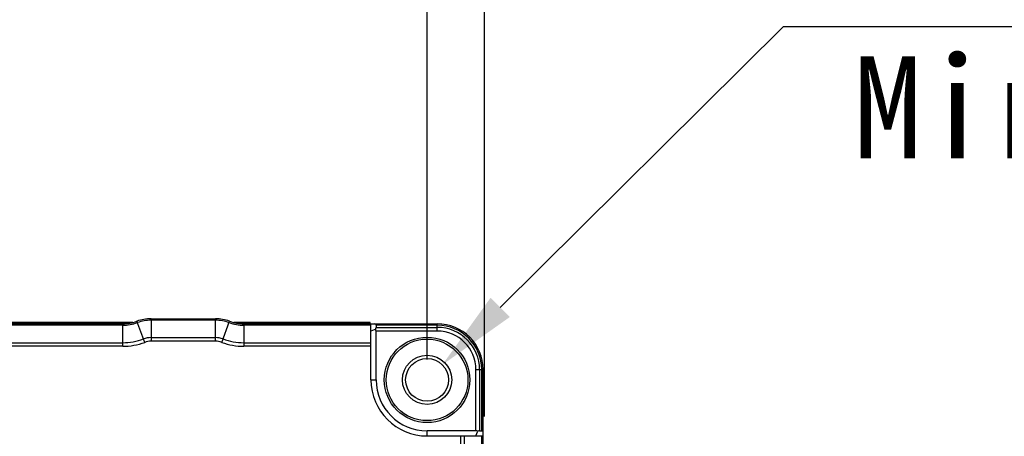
# Model space of a CAD drawing. Header units: millimetres. Extents: x -115 to 41, y 56 to 191.
# Tile 8 of 11: x -23 to 1, y 132 to 142. Entities that reach past the tile are written whole.
import ezdxf

# ---------------------------------------------------------------- set-up
doc = ezdxf.new("R2010")
doc.units = ezdxf.units.MM
doc.header["$LTSCALE"] = 46.255
doc.header["$PDMODE"] = 3
doc.header["$PDSIZE"] = 8
doc.layers.get('0').update_dxf_attribs({"linetype": 'CONTINUOUS'})
doc.layers.get('Defpoints').update_dxf_attribs({"linetype": 'CONTINUOUS'})
doc.layers.add('00_COMPONENTS', color=7, linetype='CONTINUOUS')
doc.layers.add('51__DRAFT_DIMS', color=7, linetype='CONTINUOUS')
doc.styles.get("Standard").update_dxf_attribs({"font": '兰亭黑 GBK.TTF', "height": 2.5})
doc.dimstyles.new('DIMSTYLE_1', dxfattribs={"dimtxt": 3, "dimasz": 2, "dimexe": 2.5, "dimexo": 0.5, "dimgap": 0.75, "dimtad": 1, "dimlfac": 4, "dimdsep": 46, "dimtxsty": 'STANDARD', "dimblk": '_FILLED', "dimblk1": '_FILLED', "dimblk2": '_FILLED', "dimcen": 0.09, "dimclrd": 8, "dimclre": 8, "dimclrt": 256, "dimazin": 2, "dimtp": 0.3, "dimtm": 0.3, "dimtfac": 1, "dimtofl": 0, "dimtmove": 0, "dimatfit": 3, "dimldrblk": '_FILLED', "dimfxl": 1, "dimtolj": 1, "dimarcsym": 0})

# ---------------------------------------------------------------- blocks, each defined once
blk = doc.blocks.new('_FILLED')
at = {"color": 0, "linetype": 'ByBlock'}
blk.add_solid([(0, 0), (-1, 0.167), (-1, -0.167)], dxfattribs=at)
blk = doc.blocks.new('*D11')
at = {"layer": '51__DRAFT_DIMS', "color": 8, "lineweight": -2}
for p, q in [((-47.407, 127.771), (-47.407, 150.911)), ((-11.252, 132.4), (-11.252, 150.911)), ((-45.407, 148.411), (-13.252, 148.411))]:
    blk.add_line(p, q, dxfattribs=at)
at = {"layer": 'Defpoints', "color": 0}
for p in [(-11.252, 148.411), (-11.252, 131.9), (-47.407, 127.271)]:
    blk.add_point(p, dxfattribs=at)
at = {"layer": '51__DRAFT_DIMS', "color": 8, "linetype": 'ByBlock', "lineweight": -2, "xscale": 2, "yscale": 2, "zscale": 2, "rotation": 180}
blk.add_blockref('_FILLED', (-47.407, 148.411), dxfattribs=at)
at = {"layer": '51__DRAFT_DIMS', "color": 8, "linetype": 'ByBlock', "lineweight": -2, "xscale": 2, "yscale": 2, "zscale": 2}
blk.add_blockref('_FILLED', (-11.252, 148.411), dxfattribs=at)
at = {"layer": '51__DRAFT_DIMS', "insert": (-29.311, 152.494), "char_height": 2.5, "attachment_point": 2, "line_spacing_factor": 0.9}
blk.add_mtext('\\A1;144.62', dxfattribs=at)
blk = doc.blocks.new('*D17')
at = {"layer": '51__DRAFT_DIMS', "color": 8, "lineweight": -2}
for p, q in [((-45.907, 133.795), (-45.907, 145.931)), ((-12.657, 133.795), (-12.657, 145.931)), ((-43.907, 143.431), (-14.657, 143.431))]:
    blk.add_line(p, q, dxfattribs=at)
at = {"layer": 'Defpoints', "color": 0}
for p in [(-12.657, 143.431), (-45.907, 133.295), (-12.657, 133.295)]:
    blk.add_point(p, dxfattribs=at)
at = {"layer": '51__DRAFT_DIMS', "color": 8, "linetype": 'ByBlock', "lineweight": -2, "xscale": 2, "yscale": 2, "zscale": 2, "rotation": 180}
blk.add_blockref('_FILLED', (-45.907, 143.431), dxfattribs=at)
at = {"layer": '51__DRAFT_DIMS', "color": 8, "linetype": 'ByBlock', "lineweight": -2, "xscale": 2, "yscale": 2, "zscale": 2}
blk.add_blockref('_FILLED', (-12.657, 143.431), dxfattribs=at)
at = {"layer": '51__DRAFT_DIMS', "insert": (-29.262, 147.514), "char_height": 2.5, "attachment_point": 2, "line_spacing_factor": 0.9}
blk.add_mtext('\\A1;133', dxfattribs=at)
blk = doc.blocks.new('*D20')
at = {"layer": '51__DRAFT_DIMS', "color": 8, "lineweight": -2}
for p, q in [((-11.282, 131.42), (-11.282, 125.839)), ((0.593, 125.101), (0.593, 130.839)), ((-9.282, 128.339), (-1.407, 128.339)), ((0.593, 128.339), (14.069, 128.339))]:
    blk.add_line(p, q, dxfattribs=at)
at = {"layer": 'Defpoints', "color": 0}
for p in [(-11.282, 131.92), (0.593, 128.339), (0.593, 124.601)]:
    blk.add_point(p, dxfattribs=at)
at = {"layer": '51__DRAFT_DIMS', "color": 8, "linetype": 'ByBlock', "lineweight": -2, "xscale": 2, "yscale": 2, "zscale": 2, "rotation": 180}
blk.add_blockref('_FILLED', (-11.282, 128.339), dxfattribs=at)
at = {"layer": '51__DRAFT_DIMS', "color": 8, "linetype": 'ByBlock', "lineweight": -2, "xscale": 2, "yscale": 2, "zscale": 2}
blk.add_blockref('_FILLED', (0.593, 128.339), dxfattribs=at)
at = {"layer": '51__DRAFT_DIMS', "insert": (9.85, 132.422), "char_height": 2.5, "attachment_point": 2, "line_spacing_factor": 0.9}
blk.add_mtext('\\A1;47.5', dxfattribs=at)

msp = doc.modelspace()

# ---------------------------------------------------------------- linework, layer by layer
at = {"color": 8}
msp.add_line((-10.8652, 135.0738), (-3.935, 141.951), dxfattribs=at)
at = {"layer": '00_COMPONENTS'}
for p, q in [((-19.8717, 134.7007), (-43.3933, 134.7007)), ((-19.9555, 134.6833), (-43.3094, 134.6833)), ((-43.1484, 134.6702), (-20.1166, 134.6702)), ((-20.1166, 134.6336), (-43.1484, 134.6336)), ((-20.1166, 134.1185), (-20.1166, 134.6702)), ((-19.8717, 134.7007), (-19.8715, 134.7008)), ((-19.5766, 134.2154), (-19.7686, 134.7327)), ((-19.4206, 134.7952), (-19.4206, 134.2435)), ((-19.4206, 134.7952), (-17.8443, 134.7952)), ((-17.8443, 134.7586), (-19.4206, 134.7586)), ((-17.8443, 134.2435), (-17.8443, 134.7952)), ((-17.6884, 134.2154), (-17.4964, 134.7327)), ((-17.3935, 134.7008), (-17.3933, 134.7007)), ((-14.0526, 134.7007), (-17.3933, 134.7007)), ((-14.07, 134.6833), (-17.3094, 134.6833)), ((-17.1484, 134.6702), (-17.1484, 134.1185)), ((-17.1484, 134.6702), (-12.4075, 134.6702)), ((-14.0325, 134.6336), (-17.1484, 134.6336)), ((-14.0526, 134.7007), (-14.07, 134.6833)), ((-14.0525, 134.7008), (-14.0526, 134.7007)), ((-14.0526, 134.7007), (-14.0525, 134.7008)), ((-14.0325, 133.2952), (-14.0325, 134.6702)), ((-13.9075, 134.6336), (-13.9075, 134.5818)), ((-12.4075, 134.6336), (-13.9075, 134.6336)), ((-12.4075, 134.4935), (-12.4075, 134.6702)), ((-13.917, 134.5413), (-14.0325, 134.4935)), ((-13.9075, 134.5818), (-12.4075, 134.5818)), ((-13.9075, 133.2952), (-13.9075, 134.4935)), ((-12.4075, 134.4935), (-13.9075, 134.4935)), ((-43.1484, 134.2068), (-20.1166, 134.2068)), ((-19.4206, 134.3318), (-17.8443, 134.3318)), ((-17.8443, 134.2435), (-19.4206, 134.2435)), ((-17.1484, 134.2068), (-14.0325, 134.2068)), ((-20.1166, 134.1185), (-43.1484, 134.1185)), ((-14.0325, 134.1185), (-17.1484, 134.1185)), ((-11.4593, 132.0452), (-11.4593, 133.5452)), ((-11.2825, 133.5452), (-11.4593, 133.5452)), ((-11.3709, 133.5452), (-11.3709, 132.0452)), ((-11.3191, 132.0452), (-11.3191, 133.5452)), ((-11.2825, 111.9202), (-11.2825, 133.5452)), ((-14.0325, 133.2952), (-13.9075, 133.2952)), ((-12.6575, 131.9202), (-12.6575, 132.0452)), ((-11.4593, 132.0452), (-12.6575, 132.0452)), ((-11.4593, 131.9202), (-11.4114, 132.0357)), ((-11.3709, 132.0452), (-11.3191, 132.0452)), ((-12.6575, 131.9202), (-11.2825, 131.9202)), ((-11.8343, 111.9202), (-11.8343, 131.9202)), ((-11.7459, 131.9202), (-11.7459, 111.9202)), ((-11.3191, 111.9202), (-11.3191, 131.9202))]:
    msp.add_line(p, q, dxfattribs=at)
for radius in [1.048, 1, 0.6035, 0.525]:
    msp.add_circle((-12.6575, 133.2952), radius, dxfattribs=at)
for centre, radius, start, end in [((-20.1166, 135.6702), 1, 270, 290.36413), ((-20.1166, 135.6702), 1.0366, 270, 290.36413), ((-19.4206, 133.7952), 1, 90, 110.36413), ((-19.4206, 133.7952), 0.9634, 90, 110.36413), ((-17.8443, 133.7952), 1, 69.63587, 90), ((-17.8443, 133.7952), 0.9634, 69.63587, 90), ((-17.1484, 135.6702), 1.0366, 249.63587, 270), ((-17.1484, 135.6702), 1, 249.63587, 270), ((-12.4075, 133.5452), 1.125, 0, 90), ((-12.4075, 133.5452), 1.0884, 0, 90), ((-12.4075, 133.5452), 1.0366, 0, 90), ((-12.4075, 133.5452), 0.9482, 0, 90), ((-20.1166, 135.6702), 1.4634, 270, 290.36413), ((-20.1166, 135.6702), 1.5518, 270, 290.36413), ((-19.4206, 133.7952), 0.5366, 90, 110.36413), ((-19.4206, 133.7952), 0.4482, 90, 110.36413), ((-17.8443, 133.7952), 0.5366, 69.63587, 90), ((-17.8443, 133.7952), 0.4482, 69.63587, 90), ((-17.1484, 135.6702), 1.5518, 249.63587, 270), ((-17.1484, 135.6702), 1.4634, 249.63587, 270), ((-12.6575, 133.2952), 1.375, 180.00001, 269.99999), ((-12.6575, 133.2952), 1.25, 180.00001, 269.99999)]:
    msp.add_arc(centre, radius, start, end, dxfattribs=at)
for centre, major_axis, ratio, start_param, end_param in [((-14.0325, 134.5452), (0.1155, 0.1155), 0.4142136, -0.3926991, 0.3926991), ((-14.0325, 134.4935), (0.1155, 0.1155), 0.4142136, -0.7853982, -0.3926991), ((-14.0325, 134.4935), (0, 0.125), 1, -1.5707963, -1.1780972), ((-11.4593, 131.9202), (0, 0.125), 1, -0.3926991, 0), ((-11.4593, 131.9202), (0.1155, 0.1155), 0.4142136, 0.3926991, 0.7853982), ((-11.4075, 131.9202), (0.1155, 0.1155), 0.4142136, -0.3926991, 0.3926991)]:
    msp.add_ellipse(centre, major_axis=major_axis, ratio=ratio, start_param=start_param, end_param=end_param, dxfattribs=at)
msp.add_open_spline([(-14.0504, 134.6702), (-14.0504, 134.6725), (-14.0506, 134.6769), (-14.0508, 134.683), (-14.0511, 134.6882), (-14.0513, 134.6926), (-14.0516, 134.696), (-14.0519, 134.6984), (-14.0521, 134.6999), (-14.0523, 134.7006), (-14.0524, 134.7008), (-14.0525, 134.7008)], degree=3, knots=[0, 0, 0, 0, 0.2255213, 0.4247727, 0.5961962, 0.7384458, 0.8504278, 0.931326, 0.9807106, 0.9937532, 1, 1, 1, 1], dxfattribs=at)
at = {"layer": '51__DRAFT_DIMS', "color": 8}
msp.add_line((11.1233, 141.951), (-3.935, 141.951), dxfattribs=at)

# ---------------------------------------------------------------- block references
at = {"color": 8, "xscale": 2, "yscale": 2, "zscale": 2, "rotation": 224.7799248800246}
msp.add_blockref('_FILLED', (-12.2848, 133.665), dxfattribs=at)

# ---------------------------------------------------------------- texts
at = {"layer": '51__DRAFT_DIMS', "insert": (-2.2156, 141.2256), "char_height": 2.5, "attachment_point": 1, "line_spacing_factor": 0.9}
msp.add_mtext('\\A1;{\\f宋体|b0|i0|c134|p2;Mirror-Symmetry}', dxfattribs=at)

# ---------------------------------------------------------------- dimensions: what is measured, and where the dimension line sits
at = {"layer": '51__DRAFT_DIMS', "color": 4}
for base, p1, p2, picture, middle in [((-11.252, 148.4111), (-47.4075, 127.2709), (-11.252, 131.9001), '*D11', (-29.3114, 148.4111)), ((-12.6575, 143.4309), (-45.9075, 133.2952), (-12.6575, 133.2952), '*D17', (-29.262, 143.4309)), ((0.5925, 128.3389), (-11.2825, 131.9202), (0.5925, 124.6015), '*D20', (9.8502, 128.3389))]:
    dim = msp.add_linear_dim(base=base, p1=p1, p2=p2, dimstyle='DIMSTYLE_1', override={"dimtxsty": 'STANDARD'}, dxfattribs=at)
    dim.commit()
    dim.dimension.update_dxf_attribs({"geometry": picture, "text_midpoint": middle, "dimtype": 160})

doc.saveas('drawing.dxf')
